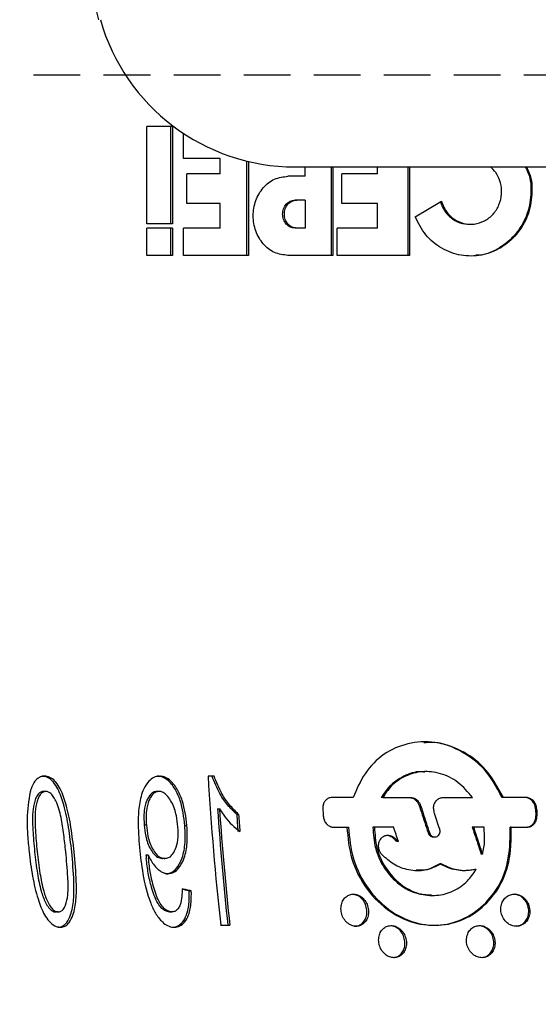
# Model space of a CAD drawing. Header units: millimetres. Extents: x 8 to 832, y 8 to 586.
# Tile 12 of 24: x 623 to 637, y 183 to 210. Entities that reach past the tile are written whole.
import ezdxf

# ---------------------------------------------------------------- set-up
doc = ezdxf.new("R2010")
doc.units = ezdxf.units.MM
doc.linetypes.add('HIDDEN', pattern=[1.905, 1.27, -0.635])
doc.layers.add('DIMENSIONS', color=2, linetype='Continuous')
doc.layers.add('HIDDEN', color=3, linetype='HIDDEN')
doc.layers.add('OUTLINE', color=7, linetype='Continuous', lineweight=25)
doc.styles.add('SLDTEXTSTYLE0', font='TXT', dxfattribs={"width": 0.75})
doc.dimstyles.new('SLDDIMSTYLE0', dxfattribs={"dimtxt": 3.5, "dimasz": 2, "dimexe": 0, "dimexo": 0.0625, "dimgap": 0.875, "dimtad": 1, "dimrnd": 1e-09, "dimzin": 12, "dimdsep": 46, "dimtxsty": 'SLDTEXTSTYLE0', "dimsah": 1, "dimcen": 0.09, "dimadec": 0, "dimazin": 3, "dimtfac": 1, "dimtofl": 0, "dimtmove": 0, "dimatfit": 3, "dimfxl": 0, "dimfrac": 2, "dimtolj": 1, "dimtzin": 12, "dimarcsym": 0})

# ---------------------------------------------------------------- blocks, each defined once
blk = doc.blocks.new('_D_13')
at = {"layer": 'DIMENSIONS'}
for p, q in [((583.772, 148.122), (583.772, 92.08)), ((647.272, 122.409), (647.272, 92.08)), ((647.272, 94.08), (583.772, 94.08))]:
    blk.add_line(p, q, dxfattribs=at)
for points in [[(583.772, 94.08), (585.772, 93.58), (585.772, 94.58)], [(647.272, 94.08), (645.272, 94.58), (645.272, 93.58)]]:
    blk.add_solid(points, dxfattribs=at)
at = {"layer": 'DIMENSIONS', "insert": (610.998, 98.591), "char_height": 3.5, "attachment_point": 1, "style": 'SLDTEXTSTYLE0'}
blk.add_mtext('63,5', dxfattribs=at)

msp = doc.modelspace()

# ---------------------------------------------------------------- linework, layer by layer
at = {"layer": 'HIDDEN'}
msp.add_line((457.772, 208.512), (709.247, 208.512), dxfattribs=at)
at = {"layer": 'OUTLINE'}
for p, q in [((627.281, 207.106), (626.584, 207.106)), ((626.584, 204.464), (626.584, 207.106)), ((627.226, 207.106), (627.226, 204.464)), ((627.281, 207.106), (627.281, 204.464)), ((627.585, 206.236), (627.585, 206.921)), ((628.582, 206.236), (627.585, 206.236)), ((628.582, 205.82), (628.582, 206.236)), ((629.298, 206.171), (629.298, 203.606)), ((629.348, 206.159), (629.348, 203.606)), ((630.614, 206.012), (647.272, 206.012)), ((630.894, 205.759), (630.894, 206.012)), ((631.603, 206.012), (631.603, 203.606)), ((631.647, 206.012), (631.647, 203.606)), ((632.864, 205.82), (632.864, 206.012)), ((633.688, 206.012), (633.688, 203.606)), ((633.726, 206.012), (633.726, 203.606)), ((628.582, 205.82), (627.671, 205.82)), ((627.671, 205.017), (627.671, 205.82)), ((630.894, 205.759), (630.422, 205.759)), ((632.864, 205.82), (631.89, 205.82)), ((631.89, 205.017), (631.89, 205.82)), ((628.582, 205.017), (627.671, 205.017)), ((628.582, 204.348), (628.582, 205.017)), ((630.663, 205.11), (630.617, 205.11)), ((630.894, 205.11), (630.663, 205.11)), ((630.894, 205.11), (630.894, 204.348)), ((632.864, 205.017), (631.89, 205.017)), ((632.864, 204.348), (632.864, 205.017)), ((633.887, 204.656), (634.598, 205.079)), ((627.281, 204.464), (626.584, 204.464)), ((627.281, 204.348), (626.584, 204.348)), ((626.584, 203.606), (626.584, 204.348)), ((627.226, 204.348), (627.226, 203.606)), ((627.281, 204.348), (627.281, 203.606)), ((628.582, 204.348), (627.585, 204.348)), ((627.585, 203.606), (627.585, 204.348)), ((630.663, 204.348), (630.617, 204.348)), ((630.894, 204.348), (630.663, 204.348)), ((632.864, 204.348), (631.765, 204.348)), ((631.765, 203.606), (631.765, 204.348)), ((627.281, 203.606), (626.584, 203.606)), ((629.348, 203.606), (627.585, 203.606)), ((631.647, 203.606), (630.422, 203.606)), ((633.726, 203.606), (631.765, 203.606)), ((623.735, 189.458), (623.802, 189.458)), ((626.871, 189.458), (626.928, 189.458)), ((628.415, 189.458), (628.25, 189.458)), ((634.214, 189.581), (634.145, 189.581)), ((623.845, 189.042), (623.778, 189.042)), ((626.917, 189.042), (626.859, 189.042)), ((632.194, 188.879), (631.622, 188.879)), ((633.002, 188.879), (632.961, 188.879)), ((633.002, 188.879), (633.756, 188.879)), ((634.651, 188.879), (635.443, 188.879)), ((636.284, 188.879), (636.252, 188.879)), ((636.89, 188.879), (636.284, 188.879)), ((628.508, 188.574), (628.562, 188.574)), ((629.031, 188.419), (629.083, 188.419)), ((637.159, 188.567), (637.166, 188.381)), ((626.574, 188.123), (626.515, 188.123)), ((627.621, 188.113), (627.677, 188.113)), ((631.671, 188.069), (632.072, 188.069)), ((632.778, 188.069), (632.737, 188.069)), ((633.3, 188.069), (632.778, 188.069)), ((635.472, 188.069), (635.438, 188.069)), ((635.757, 188.069), (635.472, 188.069)), ((636.496, 188.069), (636.465, 188.069)), ((636.496, 188.069), (636.922, 188.069)), ((633.427, 187.684), (633.387, 187.684)), ((634.383, 187.805), (634.42, 187.805)), ((626.563, 187.316), (626.623, 187.316)), ((626.623, 187.316), (626.632, 187.218)), ((635.714, 187.334), (635.68, 187.334)), ((627.072, 187.224), (627.013, 187.224)), ((634.592, 187.075), (634.555, 187.075)), ((627.103, 186.808), (627.161, 186.808)), ((635.544, 186.924), (635.51, 186.924)), ((627.739, 186.341), (627.796, 186.341)), ((634.329, 186.216), (634.369, 186.216)), ((624.175, 185.769), (624.107, 185.769)), ((627.205, 185.769), (627.264, 185.769)), ((628.594, 185.406), (628.843, 185.406)), ((624.169, 185.354), (624.237, 185.354)), ((627.272, 185.354), (627.331, 185.354))]:
    msp.add_line(p, q, dxfattribs=at)
for centre, radius, start, end in [((656.772, 218.012), 32.5, 180, 194.25), ((630.614, 211.512), 5.5, 195.8266, 270), ((714.955, 194.775), 86.867, 183.50966, 186.19208), ((716.204, 194.747), 87.912, 184.02611, 186.09955), ((716.158, 194.755), 87.814, 184.03589, 186.11169), ((721.535, 194.923), 92.733, 184.02229, 184.31193), ((719.613, 194.791), 90.754, 184.02639, 184.32235), ((743.259, 195.296), 112.089, 183.44146, 183.53719), ((781.826, 194.077), 144.743, 182.18135, 182.25541), ((691.543, 193.419), 65.266, 185.36503, 185.45163)]:
    msp.add_arc(centre, radius, start, end, dxfattribs=at)
for points, knots in [([(636.908, 206.012), (636.937, 205.957), (637.055, 205.729), (637.081, 205.257), (636.97, 204.677), (636.668, 204.165), (636.225, 203.788), (635.692, 203.584), (635.126, 203.58), (634.596, 203.773), (634.146, 204.136), (633.973, 204.484), (633.887, 204.656)], [0, 0, 0, 0, 0.034056, 0.14147, 0.248808, 0.356227, 0.46362, 0.570986, 0.678185, 0.785917, 0.893709, 1, 1, 1, 1]), ([(634.598, 205.079), (634.636, 204.984), (634.711, 204.794), (634.93, 204.582), (635.198, 204.459), (635.492, 204.441), (635.775, 204.53), (636.014, 204.715), (636.178, 204.974), (636.25, 205.278), (636.217, 205.586), (636.106, 205.848), (635.979, 205.963), (635.926, 206.012)], [0, 0, 0, 0, 0.093626, 0.186858, 0.280094, 0.373354, 0.466618, 0.559888, 0.65316, 0.746436, 0.839706, 0.932966, 1, 1, 1, 1]), ([(636.879, 206.012), (636.908, 205.957), (637.027, 205.73), (637.053, 205.257), (636.941, 204.677), (636.638, 204.162), (636.194, 203.799), (635.798, 203.611), (635.571, 203.615), (635.53, 203.616)], [0, 0, 0, 0, 0.057216, 0.237586, 0.417844, 0.598352, 0.778985, 0.959707, 1, 1, 1, 1]), ([(630.422, 203.606), (630.298, 203.622), (630.049, 203.654), (629.736, 203.903), (629.528, 204.259), (629.455, 204.682), (629.528, 205.106), (629.736, 205.462), (630.049, 205.71), (630.298, 205.743), (630.422, 205.759)], [0, 0, 0, 0, 0.124997, 0.249999, 0.375, 0.500001, 0.625001, 0.75, 0.875003, 1, 1, 1, 1]), ([(630.617, 204.348), (630.572, 204.354), (630.484, 204.366), (630.372, 204.453), (630.297, 204.579), (630.27, 204.729), (630.297, 204.879), (630.372, 205.005), (630.484, 205.092), (630.572, 205.104), (630.617, 205.11)], [0, 0, 0, 0, 0.125445, 0.250205, 0.375199, 0.499976, 0.624731, 0.749771, 0.874658, 1, 1, 1, 1]), ([(630.663, 204.348), (630.619, 204.354), (630.531, 204.366), (630.418, 204.454), (630.344, 204.579), (630.318, 204.729), (630.344, 204.879), (630.418, 205.005), (630.531, 205.092), (630.619, 205.104), (630.663, 205.11)], [0, 0, 0, 0, 0.125278, 0.249969, 0.375036, 0.499976, 0.624894, 0.750007, 0.874825, 1, 1, 1, 1]), ([(634.563, 205.079), (634.6, 204.984), (634.675, 204.794), (634.895, 204.584), (635.164, 204.454), (635.36, 204.457), (635.457, 204.459)], [0, 0, 0, 0, 0.249696, 0.499613, 0.749758, 1, 1, 1, 1]), ([(636.284, 188.879), (636.122, 189.173), (635.833, 189.696), (635.137, 190.186), (634.419, 190.42), (633.684, 190.377), (633.008, 190.088), (632.492, 189.558), (632.292, 189.101), (632.194, 188.879)], [0, 0, 0, 0, 0.175078, 0.312244, 0.449121, 0.58945, 0.724515, 0.86629, 1, 1, 1, 1]), ([(636.252, 188.879), (636.09, 189.174), (635.8, 189.7), (635.103, 190.176), (634.536, 190.399), (634.209, 190.368), (634.121, 190.359)], [0, 0, 0, 0, 0.350185, 0.625194, 0.8996, 1, 1, 1, 1]), ([(623.802, 189.458), (623.754, 189.452), (623.655, 189.439), (623.524, 189.315), (623.452, 189.166), (623.42, 189.063), (623.412, 189.035)], [0, 0, 0, 0, 0.2575573, 0.5326184, 0.8765971, 1, 1, 1, 1]), ([(624.543, 187.404), (624.518, 187.625), (624.469, 188.051), (624.354, 188.629), (624.211, 189.049), (624.059, 189.292), (623.923, 189.416), (623.81, 189.453), (623.748, 189.457), (623.735, 189.458)], [0, 0, 0, 0, 0.27497, 0.531154, 0.725379, 0.818646, 0.898305, 0.978405, 1, 1, 1, 1]), ([(624.608, 187.404), (624.583, 187.625), (624.534, 188.051), (624.419, 188.629), (624.276, 189.049), (624.125, 189.292), (623.99, 189.416), (623.877, 189.453), (623.815, 189.457), (623.802, 189.458)], [0, 0, 0, 0, 0.275233, 0.5320914, 0.7256529, 0.8188885, 0.8983584, 0.9782782, 1, 1, 1, 1]), ([(626.928, 189.458), (626.875, 189.45), (626.769, 189.436), (626.619, 189.311), (626.465, 189.073), (626.371, 188.692), (626.337, 188.153), (626.368, 187.76), (626.387, 187.519)], [0, 0, 0, 0, 0.084158, 0.16713, 0.291234, 0.489575, 0.687805, 1, 1, 1, 1]), ([(627.621, 188.113), (627.593, 188.344), (627.553, 188.691), (627.363, 189.113), (627.187, 189.339), (627.007, 189.445), (626.912, 189.454), (626.871, 189.458)], [0, 0, 0, 0, 0.402228, 0.601113, 0.80136, 0.911902, 1, 1, 1, 1]), ([(627.677, 188.113), (627.65, 188.344), (627.609, 188.691), (627.42, 189.113), (627.244, 189.339), (627.065, 189.445), (626.97, 189.454), (626.928, 189.458)], [0, 0, 0, 0, 0.402562, 0.601453, 0.801714, 0.911938, 1, 1, 1, 1]), ([(629.031, 188.419), (628.945, 188.502), (628.774, 188.67), (628.537, 189.017), (628.426, 189.296), (628.361, 189.458)], [0, 0, 0, 0, 0.2950208, 0.5902873, 1, 1, 1, 1]), ([(629.083, 188.419), (628.997, 188.502), (628.826, 188.67), (628.59, 189.017), (628.479, 189.296), (628.415, 189.458)], [0, 0, 0, 0, 0.294896, 0.590027, 1, 1, 1, 1]), ([(634.145, 189.566), (634.11, 189.571), (633.914, 189.597), (633.566, 189.47), (633.194, 189.222), (633.031, 188.982), (632.961, 188.879)], [0, 0, 0, 0, 0.071924, 0.4084456, 0.746526, 1, 1, 1, 1]), ([(635.443, 188.879), (635.319, 189.026), (635.077, 189.315), (634.583, 189.552), (634.078, 189.608), (633.605, 189.48), (633.235, 189.221), (633.072, 188.982), (633.002, 188.879)], [0, 0, 0, 0, 0.186077, 0.364852, 0.536051, 0.703765, 0.87232, 1, 1, 1, 1]), ([(623.412, 189.035), (623.375, 188.791), (623.315, 188.404), (623.341, 187.85), (623.369, 187.553), (623.383, 187.404)], [0, 0, 0, 0, 0.461568, 0.730093, 1, 1, 1, 1]), ([(623.778, 189.042), (623.754, 189.039), (623.698, 189.033), (623.62, 188.965), (623.536, 188.811), (623.467, 188.479), (623.481, 187.986), (623.516, 187.6), (623.534, 187.406)], [0, 0, 0, 0, 0.05341, 0.118832, 0.204846, 0.374541, 0.684215, 1, 1, 1, 1]), ([(623.845, 189.042), (623.82, 189.039), (623.765, 189.033), (623.687, 188.965), (623.604, 188.811), (623.535, 188.479), (623.549, 187.986), (623.584, 187.6), (623.602, 187.406)], [0, 0, 0, 0, 0.053432, 0.118485, 0.204362, 0.374324, 0.684126, 1, 1, 1, 1]), ([(624.382, 187.406), (624.365, 187.561), (624.33, 187.871), (624.261, 188.336), (624.166, 188.696), (624.045, 188.912), (623.964, 189.004), (623.891, 189.039), (623.856, 189.041), (623.845, 189.042)], [0, 0, 0, 0, 0.253913, 0.508023, 0.764405, 0.843558, 0.92351, 0.978023, 1, 1, 1, 1]), ([(626.859, 189.042), (626.827, 189.038), (626.761, 189.029), (626.662, 188.943), (626.565, 188.775), (626.497, 188.488), (626.508, 188.255), (626.515, 188.123)], [0, 0, 0, 0, 0.102557, 0.211558, 0.391936, 0.655145, 1, 1, 1, 1]), ([(626.917, 189.042), (626.885, 189.038), (626.819, 189.029), (626.72, 188.943), (626.624, 188.775), (626.556, 188.488), (626.567, 188.255), (626.574, 188.123)], [0, 0, 0, 0, 0.102649, 0.211124, 0.391326, 0.65498, 1, 1, 1, 1]), ([(627.432, 188.083), (627.421, 188.182), (627.396, 188.413), (627.299, 188.701), (627.167, 188.901), (627.066, 188.999), (626.98, 189.038), (626.933, 189.041), (626.917, 189.042)], [0, 0, 0, 0, 0.250537, 0.578964, 0.736721, 0.858786, 0.951763, 1, 1, 1, 1]), ([(631.622, 188.879), (631.589, 188.875), (631.526, 188.866), (631.449, 188.809), (631.397, 188.73), (631.372, 188.646), (631.372, 188.589), (631.372, 188.567)], [0, 0, 0, 0, 0.233245, 0.440331, 0.646276, 0.861651, 1, 1, 1, 1]), ([(633.717, 188.879), (633.751, 188.875), (633.815, 188.868), (633.9, 188.812), (633.961, 188.741), (633.984, 188.684), (633.993, 188.659)], [0, 0, 0, 0, 0.2785896, 0.5332544, 0.7931176, 1, 1, 1, 1]), ([(633.756, 188.879), (633.79, 188.875), (633.854, 188.868), (633.938, 188.812), (633.999, 188.741), (634.021, 188.684), (634.031, 188.659)], [0, 0, 0, 0, 0.279105, 0.532783, 0.792229, 1, 1, 1, 1]), ([(634.403, 188.476), (634.395, 188.512), (634.378, 188.585), (634.398, 188.695), (634.449, 188.788), (634.526, 188.852), (634.598, 188.877), (634.64, 188.879), (634.651, 188.879)], [0, 0, 0, 0, 0.194335, 0.388826, 0.581172, 0.76502, 0.940078, 1, 1, 1, 1]), ([(637.159, 188.567), (637.154, 188.604), (637.144, 188.679), (637.085, 188.777), (637.002, 188.846), (636.923, 188.875), (636.875, 188.878), (636.86, 188.879)], [0, 0, 0, 0, 0.232262, 0.469231, 0.689701, 0.899907, 1, 1, 1, 1]), ([(637.188, 188.567), (637.183, 188.604), (637.173, 188.679), (637.114, 188.777), (637.031, 188.846), (636.952, 188.875), (636.905, 188.878), (636.89, 188.879)], [0, 0, 0, 0, 0.232571, 0.470469, 0.691426, 0.901431, 1, 1, 1, 1]), ([(633.993, 188.659), (634.013, 188.598), (634.063, 188.444), (634.143, 188.199), (634.204, 188.015), (634.234, 187.923)], [0, 0, 0, 0, 0.249982, 0.624967, 1, 1, 1, 1]), ([(634.031, 188.659), (634.051, 188.598), (634.101, 188.444), (634.181, 188.199), (634.241, 188.015), (634.271, 187.923)], [0, 0, 0, 0, 0.249982, 0.624989, 1, 1, 1, 1]), ([(628.562, 188.574), (628.613, 188.497), (628.716, 188.339), (628.902, 188.128), (629.045, 188.01), (629.117, 187.951)], [0, 0, 0, 0, 0.325997, 0.659958, 1, 1, 1, 1]), ([(631.384, 188.381), (631.389, 188.344), (631.401, 188.269), (631.459, 188.171), (631.538, 188.102), (631.613, 188.072), (631.657, 188.07), (631.671, 188.069)], [0, 0, 0, 0, 0.232709, 0.471637, 0.69385, 0.904242, 1, 1, 1, 1]), ([(634.551, 188.021), (634.526, 188.097), (634.489, 188.211), (634.44, 188.362), (634.415, 188.438), (634.403, 188.476)], [0, 0, 0, 0, 0.499995, 0.749993, 1, 1, 1, 1]), ([(636.892, 188.069), (636.928, 188.073), (636.995, 188.082), (637.078, 188.139), (637.136, 188.218), (637.164, 188.303), (637.166, 188.359), (637.166, 188.381)], [0, 0, 0, 0, 0.2330435, 0.4400368, 0.6463633, 0.8625088, 1, 1, 1, 1]), ([(636.922, 188.069), (636.958, 188.073), (637.025, 188.082), (637.107, 188.139), (637.165, 188.218), (637.193, 188.303), (637.195, 188.359), (637.195, 188.381)], [0, 0, 0, 0, 0.233427, 0.439564, 0.645487, 0.861813, 1, 1, 1, 1]), ([(626.515, 188.123), (626.525, 188.026), (626.55, 187.805), (626.64, 187.53), (626.769, 187.346), (626.878, 187.25), (626.964, 187.227), (627.008, 187.224), (627.013, 187.224)], [0, 0, 0, 0, 0.257686, 0.583668, 0.733641, 0.858115, 0.983663, 1, 1, 1, 1]), ([(626.574, 188.123), (626.585, 188.025), (626.609, 187.804), (626.7, 187.53), (626.828, 187.346), (626.937, 187.25), (627.022, 187.227), (627.067, 187.224), (627.072, 187.224)], [0, 0, 0, 0, 0.258371, 0.584731, 0.734068, 0.858313, 0.983652, 1, 1, 1, 1]), ([(627.072, 187.224), (627.108, 187.228), (627.183, 187.238), (627.285, 187.324), (627.379, 187.484), (627.446, 187.747), (627.437, 187.962), (627.432, 188.083)], [0, 0, 0, 0, 0.120657, 0.245031, 0.418556, 0.675395, 1, 1, 1, 1]), ([(627.103, 186.808), (627.159, 186.816), (627.269, 186.831), (627.42, 186.97), (627.557, 187.218), (627.643, 187.62), (627.629, 187.939), (627.621, 188.113)], [0, 0, 0, 0, 0.1238722, 0.2414812, 0.4241757, 0.6868308, 1, 1, 1, 1]), ([(627.161, 186.808), (627.217, 186.816), (627.326, 186.831), (627.476, 186.969), (627.613, 187.217), (627.7, 187.618), (627.685, 187.938), (627.677, 188.113)], [0, 0, 0, 0, 0.123184, 0.240554, 0.422419, 0.685007, 1, 1, 1, 1]), ([(632.028, 188.069), (632.055, 187.778), (632.111, 187.178), (632.541, 186.362), (633.172, 185.743), (633.916, 185.413), (634.66, 185.381), (635.337, 185.609), (635.9, 186.07), (636.331, 186.724), (636.468, 187.441), (636.466, 187.897), (636.465, 188.069)], [0, 0, 0, 0, 0.109282, 0.225482, 0.336125, 0.440096, 0.536903, 0.630272, 0.725308, 0.826997, 0.934695, 1, 1, 1, 1]), ([(632.072, 188.069), (632.099, 187.778), (632.155, 187.178), (632.585, 186.359), (633.217, 185.741), (633.96, 185.412), (634.701, 185.382), (635.374, 185.61), (635.933, 186.07), (636.362, 186.724), (636.499, 187.44), (636.497, 187.896), (636.496, 188.069)], [0, 0, 0, 0, 0.109416, 0.226098, 0.337037, 0.440959, 0.537423, 0.630361, 0.725046, 0.826601, 0.93444, 1, 1, 1, 1]), ([(632.737, 188.069), (632.748, 187.879), (632.77, 187.489), (633.026, 186.938), (633.425, 186.507), (633.887, 186.249), (634.197, 186.236), (634.33, 186.23)], [0, 0, 0, 0, 0.206555, 0.425305, 0.640823, 0.845665, 1, 1, 1, 1]), ([(632.778, 188.069), (632.789, 187.879), (632.812, 187.488), (633.068, 186.938), (633.467, 186.501), (633.959, 186.245), (634.465, 186.189), (634.931, 186.315), (635.303, 186.572), (635.469, 186.815), (635.544, 186.924)], [0, 0, 0, 0, 0.13257, 0.273382, 0.411951, 0.543261, 0.66598, 0.78386, 0.902735, 1, 1, 1, 1]), ([(632.986, 187.317), (632.964, 187.345), (632.92, 187.401), (632.887, 187.508), (632.887, 187.619), (632.921, 187.721), (632.985, 187.801), (633.068, 187.847), (633.159, 187.858), (633.247, 187.835), (633.305, 187.797), (633.333, 187.77), (633.338, 187.765)], [0, 0, 0, 0, 0.110935, 0.225147, 0.339329, 0.457746, 0.569887, 0.677215, 0.779395, 0.878244, 0.977182, 1, 1, 1, 1]), ([(633.101, 187.85), (633.107, 187.851), (633.141, 187.856), (633.207, 187.833), (633.265, 187.797), (633.293, 187.77), (633.298, 187.765)], [0, 0, 0, 0, 0.0835891, 0.4938038, 0.9040736, 1, 1, 1, 1]), ([(633.427, 187.684), (633.406, 187.748), (633.374, 187.844), (633.332, 187.973), (633.311, 188.037), (633.3, 188.069)], [0, 0, 0, 0, 0.500001, 0.749998, 1, 1, 1, 1]), ([(634.234, 187.923), (634.241, 187.906), (634.256, 187.869), (634.298, 187.83), (634.343, 187.807), (634.371, 187.807), (634.383, 187.807)], [0, 0, 0, 0, 0.26771, 0.564716, 0.821631, 1, 1, 1, 1]), ([(634.271, 187.923), (634.278, 187.906), (634.294, 187.869), (634.335, 187.829), (634.385, 187.806), (634.435, 187.803), (634.482, 187.817), (634.521, 187.847), (634.549, 187.891), (634.563, 187.944), (634.56, 187.99), (634.553, 188.015), (634.551, 188.021)], [0, 0, 0, 0, 0.107731, 0.227443, 0.330712, 0.435755, 0.532895, 0.634104, 0.738294, 0.847599, 0.96132, 1, 1, 1, 1]), ([(635.438, 188.069), (635.459, 188.008), (635.509, 187.854), (635.589, 187.61), (635.65, 187.426), (635.68, 187.334)], [0, 0, 0, 0, 0.249983, 0.624984, 1, 1, 1, 1]), ([(635.472, 188.069), (635.492, 188.008), (635.542, 187.854), (635.623, 187.61), (635.683, 187.426), (635.714, 187.334)], [0, 0, 0, 0, 0.249979, 0.624985, 1, 1, 1, 1]), ([(635.714, 187.334), (635.728, 187.394), (635.756, 187.514), (635.783, 187.76), (635.767, 187.946), (635.757, 188.069)], [0, 0, 0, 0, 0.252584, 0.5052, 1, 1, 1, 1]), ([(633.298, 187.765), (633.305, 187.757), (633.32, 187.743), (633.349, 187.715), (633.372, 187.696), (633.387, 187.684)], [0, 0, 0, 0, 0.257501, 0.515006, 1, 1, 1, 1]), ([(633.338, 187.765), (633.345, 187.757), (633.36, 187.743), (633.389, 187.715), (633.412, 187.696), (633.427, 187.684)], [0, 0, 0, 0, 0.25788, 0.515838, 1, 1, 1, 1]), ([(623.383, 187.404), (623.411, 187.179), (623.465, 186.748), (623.599, 186.168), (623.758, 185.752), (623.921, 185.507), (624.074, 185.375), (624.184, 185.361), (624.237, 185.354)], [0, 0, 0, 0, 0.280499, 0.539158, 0.732896, 0.823308, 0.914726, 1, 1, 1, 1]), ([(623.534, 187.406), (623.557, 187.208), (623.6, 186.851), (623.689, 186.384), (623.8, 186.072), (623.904, 185.897), (623.984, 185.813), (624.053, 185.773), (624.091, 185.77), (624.107, 185.769)], [0, 0, 0, 0, 0.322246, 0.583631, 0.765624, 0.851085, 0.918168, 0.966838, 1, 1, 1, 1]), ([(623.602, 187.406), (623.626, 187.209), (623.669, 186.85), (623.757, 186.384), (623.868, 186.071), (623.972, 185.897), (624.052, 185.813), (624.121, 185.773), (624.159, 185.77), (624.175, 185.769)], [0, 0, 0, 0, 0.321942, 0.5856, 0.764683, 0.852271, 0.918412, 0.96661, 1, 1, 1, 1]), ([(624.169, 185.354), (624.215, 185.36), (624.307, 185.372), (624.429, 185.493), (624.542, 185.73), (624.607, 186.114), (624.607, 186.695), (624.567, 187.133), (624.543, 187.404)], [0, 0, 0, 0, 0.076348, 0.153217, 0.264041, 0.453004, 0.660628, 1, 1, 1, 1]), ([(624.175, 185.769), (624.199, 185.772), (624.25, 185.779), (624.322, 185.842), (624.397, 185.987), (624.456, 186.285), (624.439, 186.781), (624.403, 187.176), (624.382, 187.406)], [0, 0, 0, 0, 0.052571, 0.11012, 0.194232, 0.357947, 0.627344, 1, 1, 1, 1]), ([(624.237, 185.354), (624.282, 185.36), (624.374, 185.372), (624.495, 185.492), (624.608, 185.729), (624.673, 186.112), (624.673, 186.693), (624.633, 187.132), (624.608, 187.404)], [0, 0, 0, 0, 0.076004, 0.152527, 0.262852, 0.451734, 0.659245, 1, 1, 1, 1]), ([(626.387, 187.519), (626.413, 187.281), (626.467, 186.77), (626.614, 186.162), (626.815, 185.725), (626.975, 185.512), (627.149, 185.386), (627.264, 185.356), (627.324, 185.354), (627.331, 185.354)], [0, 0, 0, 0, 0.281391, 0.602698, 0.721352, 0.841057, 0.915626, 0.990518, 1, 1, 1, 1]), ([(626.623, 187.316), (626.674, 187.215), (626.756, 187.051), (626.921, 186.894), (627.051, 186.819), (627.129, 186.811), (627.161, 186.808)], [0, 0, 0, 0, 0.406137, 0.662357, 0.860741, 1, 1, 1, 1]), ([(634.592, 187.075), (634.448, 187.005), (634.173, 186.868), (633.711, 186.885), (633.302, 187.036), (633.087, 187.227), (632.986, 187.317)], [0, 0, 0, 0, 0.276584, 0.531538, 0.779595, 1, 1, 1, 1]), ([(627.205, 185.769), (627.168, 185.774), (627.095, 185.785), (626.983, 185.87), (626.829, 186.075), (626.715, 186.414), (626.617, 186.824), (626.587, 187.086), (626.572, 187.218)], [0, 0, 0, 0, 0.077032, 0.154524, 0.25901, 0.534883, 0.765768, 1, 1, 1, 1]), ([(627.264, 185.769), (627.227, 185.774), (627.154, 185.785), (627.042, 185.869), (626.889, 186.074), (626.775, 186.412), (626.677, 186.822), (626.647, 187.085), (626.632, 187.218)], [0, 0, 0, 0, 0.0766692, 0.1537876, 0.2579965, 0.5326106, 0.7646064, 1, 1, 1, 1]), ([(634.555, 187.075), (634.412, 186.997), (634.21, 186.885), (633.981, 186.901), (633.913, 186.906)], [0, 0, 0, 0, 0.704028, 1, 1, 1, 1]), ([(635.51, 186.924), (635.43, 186.91), (635.208, 186.87), (634.872, 186.916), (634.646, 187.03), (634.555, 187.075)], [0, 0, 0, 0, 0.248414, 0.697045, 1, 1, 1, 1]), ([(635.544, 186.924), (635.464, 186.91), (635.243, 186.87), (634.908, 186.916), (634.683, 187.03), (634.592, 187.075)], [0, 0, 0, 0, 0.249097, 0.696343, 1, 1, 1, 1]), ([(627.545, 186.393), (627.544, 186.327), (627.543, 186.179), (627.512, 185.994), (627.447, 185.857), (627.371, 185.786), (627.303, 185.772), (627.269, 185.77), (627.264, 185.769)], [0, 0, 0, 0, 0.241258, 0.547063, 0.696367, 0.84729, 0.977973, 1, 1, 1, 1]), ([(627.272, 185.354), (627.325, 185.36), (627.434, 185.373), (627.573, 185.495), (627.69, 185.715), (627.743, 186.013), (627.74, 186.239), (627.739, 186.341)], [0, 0, 0, 0, 0.1458696, 0.2975757, 0.4838935, 0.7684873, 1, 1, 1, 1]), ([(627.331, 185.354), (627.384, 185.36), (627.492, 185.373), (627.631, 185.495), (627.747, 185.715), (627.799, 186.013), (627.797, 186.239), (627.796, 186.341)], [0, 0, 0, 0, 0.14604, 0.296956, 0.483186, 0.768368, 1, 1, 1, 1]), ([(627.796, 186.341), (627.774, 186.345), (627.73, 186.354), (627.646, 186.372), (627.585, 186.384), (627.545, 186.393)], [0, 0, 0, 0, 0.26251, 0.524991, 1, 1, 1, 1]), ([(627.739, 186.341), (627.717, 186.345), (627.673, 186.354), (627.608, 186.368), (627.566, 186.376), (627.545, 186.381)], [0, 0, 0, 0, 0.33874, 0.677542, 1, 1, 1, 1]), ([(632.614, 185.815), (632.604, 185.87), (632.586, 185.976), (632.499, 186.113), (632.386, 186.209), (632.258, 186.255), (632.135, 186.251), (632.026, 186.204), (631.938, 186.119), (631.88, 186), (631.859, 185.856), (631.882, 185.701), (631.952, 185.556), (632.06, 185.445), (632.186, 185.384), (632.311, 185.373), (632.425, 185.408), (632.519, 185.483), (632.587, 185.592), (632.617, 185.709), (632.615, 185.786), (632.614, 185.815)], [0, 0, 0, 0, 0.061498, 0.120316, 0.176498, 0.229082, 0.27853, 0.326913, 0.376487, 0.428756, 0.484064, 0.542645, 0.602477, 0.660295, 0.714215, 0.764257, 0.812291, 0.861012, 0.912313, 0.967149, 1, 1, 1, 1]), ([(632.571, 185.815), (632.561, 185.87), (632.543, 185.976), (632.457, 186.112), (632.344, 186.211), (632.257, 186.235), (632.215, 186.246)], [0, 0, 0, 0, 0.269993, 0.527462, 0.773905, 1, 1, 1, 1]), ([(637.002, 185.815), (636.994, 185.87), (636.977, 185.976), (636.89, 186.113), (636.773, 186.209), (636.64, 186.255), (636.51, 186.251), (636.393, 186.204), (636.298, 186.119), (636.233, 186), (636.206, 185.856), (636.227, 185.701), (636.297, 185.556), (636.407, 185.445), (636.538, 185.384), (636.67, 185.373), (636.791, 185.408), (636.893, 185.483), (636.968, 185.592), (637.003, 185.709), (637.002, 185.786), (637.002, 185.815)], [0, 0, 0, 0, 0.061499, 0.120314, 0.176498, 0.22908, 0.27853, 0.326913, 0.376487, 0.428757, 0.484065, 0.542646, 0.602476, 0.660295, 0.714216, 0.764258, 0.812288, 0.861012, 0.912312, 0.967149, 1, 1, 1, 1]), ([(636.972, 185.815), (636.964, 185.87), (636.947, 185.976), (636.86, 186.112), (636.744, 186.211), (636.652, 186.235), (636.608, 186.247)], [0, 0, 0, 0, 0.269459, 0.526424, 0.77237, 1, 1, 1, 1]), ([(632.233, 185.384), (632.244, 185.382), (632.295, 185.376), (632.381, 185.41), (632.476, 185.482), (632.544, 185.593), (632.574, 185.71), (632.572, 185.787), (632.571, 185.815)], [0, 0, 0, 0, 0.055892, 0.248905, 0.444507, 0.65003, 0.869154, 1, 1, 1, 1]), ([(636.646, 185.383), (636.684, 185.391), (636.762, 185.407), (636.862, 185.483), (636.937, 185.592), (636.973, 185.71), (636.972, 185.787), (636.972, 185.815)], [0, 0, 0, 0, 0.194483, 0.404266, 0.624679, 0.859677, 1, 1, 1, 1]), ([(633.645, 184.961), (633.635, 185.015), (633.617, 185.122), (633.529, 185.26), (633.413, 185.356), (633.284, 185.401), (633.16, 185.397), (633.051, 185.35), (632.963, 185.265), (632.904, 185.147), (632.883, 185.003), (632.907, 184.848), (632.978, 184.702), (633.088, 184.59), (633.216, 184.529), (633.342, 184.52), (633.455, 184.555), (633.55, 184.629), (633.618, 184.738), (633.648, 184.855), (633.646, 184.932), (633.645, 184.961)], [0, 0, 0, 0, 0.0615059, 0.1209997, 0.1775275, 0.2299277, 0.2788531, 0.3266403, 0.3757433, 0.4278281, 0.4833551, 0.542549, 0.603127, 0.661464, 0.7153821, 0.7649519, 0.812333, 0.8605116, 0.9115556, 0.96655, 1, 1, 1, 1]), ([(636.055, 184.961), (636.046, 185.015), (636.029, 185.122), (635.941, 185.26), (635.823, 185.356), (635.691, 185.401), (635.563, 185.397), (635.45, 185.35), (635.358, 185.265), (635.296, 185.147), (635.271, 185.003), (635.293, 184.848), (635.364, 184.702), (635.475, 184.59), (635.606, 184.529), (635.736, 184.52), (635.853, 184.555), (635.951, 184.629), (636.024, 184.738), (636.057, 184.855), (636.056, 184.932), (636.055, 184.961)], [0, 0, 0, 0, 0.061506, 0.120999, 0.17753, 0.22993, 0.278856, 0.326638, 0.375745, 0.427826, 0.483354, 0.542548, 0.603125, 0.66146, 0.715378, 0.764949, 0.812334, 0.860511, 0.911555, 0.96655, 1, 1, 1, 1]), ([(633.605, 184.961), (633.595, 185.016), (633.576, 185.122), (633.489, 185.259), (633.374, 185.358), (633.286, 185.381), (633.244, 185.393)], [0, 0, 0, 0, 0.269151, 0.52873, 0.775876, 1, 1, 1, 1]), ([(636.022, 184.961), (636.013, 185.016), (635.996, 185.122), (635.908, 185.259), (635.791, 185.358), (635.7, 185.382), (635.657, 185.393)], [0, 0, 0, 0, 0.2688, 0.528051, 0.774873, 1, 1, 1, 1]), ([(633.309, 184.53), (633.344, 184.538), (633.417, 184.554), (633.509, 184.629), (633.578, 184.738), (633.608, 184.855), (633.606, 184.932), (633.605, 184.961)], [0, 0, 0, 0, 0.189609, 0.398342, 0.61902, 0.856148, 1, 1, 1, 1]), ([(635.708, 184.529), (635.745, 184.537), (635.821, 184.554), (635.918, 184.629), (635.99, 184.738), (636.024, 184.855), (636.023, 184.932), (636.022, 184.961)], [0, 0, 0, 0, 0.191989, 0.400117, 0.620138, 0.85657, 1, 1, 1, 1])]:
    msp.add_open_spline(points, degree=3, knots=knots, dxfattribs=at)

# ---------------------------------------------------------------- dimensions: what is measured, and where the dimension line sits
at = {"layer": 'DIMENSIONS'}
dim = msp.add_linear_dim(base=(583.772, 96.856), p1=(647.272, 291.276), p2=(583.772, 291.276), dimstyle='SLDDIMSTYLE0', dxfattribs=at)
dim.commit()
dim.dimension.update_dxf_attribs({"geometry": '_D_13', "text_midpoint": (615.522, 96.856), "dimtype": 160})

doc.saveas('drawing.dxf')
